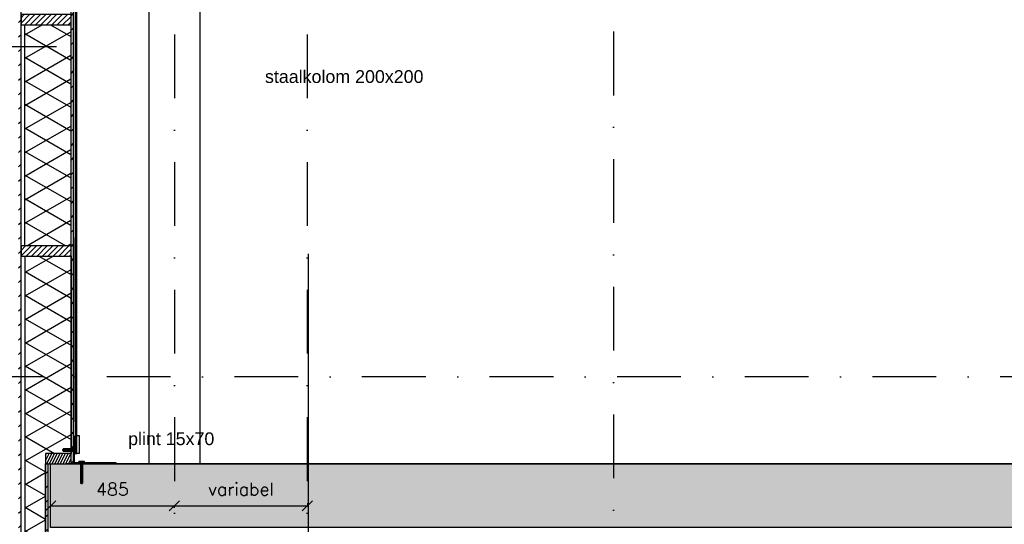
# Model space of a CAD drawing. Extents: x 0 to 317513, y 0 to 193913.
# Tile 12 of 69: x 157962 to 161821, y 102518 to 104496. Entities that reach past the tile are written whole.
import ezdxf
from ezdxf.enums import TextEntityAlignment as Align

# ---------------------------------------------------------------- set-up
doc = ezdxf.new("R2010")
doc.units = 0
doc.header["$LTSCALE"] = 20
doc.header["$MEASUREMENT"] = 0
doc.header["$PDSIZE"] = -1
doc.linetypes.add('DASHDOT', pattern=[25, 12.5, -6.25, 0, -6.25])
doc.linetypes.add('DD1', pattern=[2.66667, 1.66667, -0.5, 0, -0.5])
doc.layers.get('0').update_dxf_attribs({"linetype": 'CONTINUOUS'})
doc.layers.get('DEFPOINTS').update_dxf_attribs({"linetype": 'CONTINUOUS'})
for name, color, linetype in [('A--A21--_F-23-', 9, 'CONTINUOUS'), ('A--A23--_F--3-', 9, 'CONTINUOUS'), ('A--A25--_F--3-', 9, 'CONTINUOUS'), ('A--A42--_F--3-', 9, 'CONTINUOUS'), ('A--A42--_F-23-', 9, 'CONTINUOUS'), ('A--L13D3_VLOEREN', 3, 'CONTINUOUS'), ('A--L21--', 3, 'CONTINUOUS'), ('A--L21--_F-23-', 4, 'CONTINUOUS'), ('A--L23--', 7, 'CONTINUOUS'), ('A--L23--_F--3-', 7, 'CONTINUOUS'), ('A--L25--', 7, 'CONTINUOUS'), ('A--L25--_F-23-', 7, 'CONTINUOUS'), ('A--L28D1_KONSTRUKTIES', 1, 'CONTINUOUS'), ('A--L31D1_BUITENKOZIJN', 1, 'CONTINUOUS'), ('A--L35--', 7, 'CONTINUOUS'), ('A--L35--_F-23-', 7, 'CONTINUOUS'), ('A--L351-_F-23-', 7, 'CONTINUOUS'), ('A--L42--', 7, 'CONTINUOUS'), ('A--L42--_F--3-', 7, 'CONTINUOUS'), ('A--L42--_F-23-', 7, 'CONTINUOUS'), ('A--M$1A-_F123-', 1, 'CONTINUOUS'), ('A--T$1A-_F123_20', 1, 'CONTINUOUS'), ('A--T01A-25_TEKST', 2, 'CONTINUOUS'), ('STRAMIEN', 8, 'DD1'), ('X--LR---_CP', 7, 'CONTINUOUS')]:
    doc.layers.add(name, color=color, linetype=linetype)
doc.styles.add('ALFA-0_25', font='ROMANS')
doc.styles.add('EB2', font='ARIAL.TTF')
doc.dimstyles.new('STANDARD$0', dxfattribs={"dimscale": 50, "dimtxt": 2.5, "dimasz": 2, "dimexe": 2, "dimexo": 0, "dimgap": 2, "dimtad": 1, "dimdec": 0, "dimzin": 0, "dimdsep": 46, "dimtxsty": 'ALFA-0_25', "dimblk1": 'OBLIQUE', "dimblk2": 'OBLIQUE', "dimsah": 1, "dimcen": -3, "dimdle": 2, "dimclrd": 1, "dimclre": 1, "dimclrt": 2, "dimadec": 0, "dimazin": 0, "dimtfac": 0.666667, "dimtofl": 0, "dimtmove": 2, "dimatfit": 3, "dimldrblk": 'OBLIQUE', "dimfxl": 0, "dimtvp": 0.833333, "dimtolj": 1, "dimtzin": 0, "dimarcsym": 0})

# ---------------------------------------------------------------- blocks, each defined once
blk = doc.blocks.new('*U632')
at = {"layer": 'A--A42--_F-23-', "linetype": 'Continuous'}
h = blk.add_hatch(dxfattribs=at)
h.set_pattern_fill('ALFALINE', color=256, scale=40, style=0)
h.set_pattern_definition([(45, (-157962.265, -101917.898), (-28.284271, 28.284271), [])])
h.paths.add_polyline_path([(0, 0), (-5, 0), (-5, 5194), (0, 5194), (5, 5194), (5, 0)])
at = {"layer": 'A--L42--_F-23-', "color": 2, "linetype": 'Continuous'}
blk.add_lwpolyline([(0, 0), (5, 0), (5, 5194), (0, 5194)], dxfattribs=at)
blk = doc.blocks.new('*U625')
at = {"layer": 'A--L23--_F--3-', "color": 2, "linetype": 'Continuous'}
blk.add_lwpolyline([(0, 0), (0, -20), (-21777.7, -20), (-21777.7, 0)], dxfattribs=at)
blk = doc.blocks.new('Q031612A')
at = {"layer": 'A--L35--_F-23-', "color": 1, "linetype": 'Continuous'}
for points in [[(0, 0), (0, 11), (-4.5, 11), (-5, 10.5), (-5, -10.5), (-4.5, -11), (0, -11), (0, -4.7), (-4.5, -4.7), (0, -4.7), (0, -11), (-4.5, -11), (-5, -10.5), (-5, -4.2), (-4.5, -4.7), (-5, -5.2)], [(-5, 4.4), (-4.5, 4.9), (-5, 5.4)], [(-4.5, 4.9), (0, 4.9), (0, -4.7)], [(1.7, 4.5), (0.6, -4.4)], [(0.6, 4.5), (0.6, -4.4)], [(3.2, 4.5), (2.1, -4.4)], [(4.7, 4.5), (3.6, -4.4)], [(6.2, 4.5), (5.1, -4.4)], [(7.7, 4.5), (6.6, -4.4)], [(9.2, 4.5), (8.1, -4.4)], [(10.7, 4.5), (9.6, -4.4)], [(12.3, 4.5), (11.2, -4.4)], [(13.8, 4.5), (12.7, -4.4)], [(15.3, 4.5), (14.2, -4.4)], [(16.8, 4.5), (15.7, -4.4)], [(18.3, 4.5), (17.2, -4.4)], [(19.8, 4.5), (18.7, -4.4)], [(21.3, 4.5), (20.2, -4.4)], [(22.8, 4.5), (21.7, -4.4)], [(24.3, 4.5), (23.2, -4.4)], [(25.9, 4.5), (24.8, -4.4)], [(27.4, 4.5), (26.3, -4.4)], [(28.9, 4.5), (27.8, -4.4)], [(30.4, 4.5), (29.3, -4.4)], [(31.9, 4.5), (30.8, -4.4)], [(33.4, 4.5), (32.3, -4.4)], [(34.9, 4.5), (33.8, -4.4)], [(36.4, 4.5), (35.3, -4.4)], [(37.9, 4.5), (36.8, -4.4)], [(39.5, 4.5), (38.4, -4.4)], [(41, 4.5), (39.9, -4.4)], [(42.5, 4.5), (41.4, -4.4)], [(44, 4.5), (42.9, -4.4)], [(45.5, 4.5), (44.4, -4.4)], [(47, 4.5), (45.9, -4.4)], [(47.6, -2.8), (47.5, -4.1)]]:
    blk.add_lwpolyline(points, dxfattribs=at)
blk.add_lwpolyline([(47.6, 4), (47.1, 4.5), (0, 4.5), (0, -4.4), (47.1, -4.4), (47.6, -3.9)], close=True, dxfattribs=at)
at = {"layer": 'A--L351-_F-23-', "color": 1, "linetype": 'DASHDOT'}
blk.add_lwpolyline([(-7.9, 0), (51.6, 0)], dxfattribs=at)
at = {"layer": 'X--LR---_CP', "color": 1, "linetype": 'DASHDOT'}
blk.add_point((0, 0), dxfattribs=at)
blk.add_point((0, 0), dxfattribs=at)
blk.add_point((0, 0), dxfattribs=at)
blk = doc.blocks.new('Q031612-')
at = {"layer": 'A--L35--_F-23-', "color": 1, "linetype": 'Continuous'}
for points in [[(0, 0), (0, 11), (-4.5, 11), (-5, 10.5), (-5, -10.5), (-4.5, -11), (0, -11), (0, -4.7), (-4.5, -4.7), (0, -4.7), (0, -11), (-4.5, -11), (-5, -10.5), (-5, -4.2), (-4.5, -4.7), (-5, -5.2)], [(-5, 4.4), (-4.5, 4.9), (-5, 5.4)], [(-4.5, 4.9), (0, 4.9), (0, -4.7)], [(34, 4.5), (32.9, -4.4)], [(33, 4.5), (33, -4.4)], [(35.6, 4.5), (34.5, -4.4)], [(37.1, 4.5), (36, -4.4)], [(38.6, 4.5), (37.5, -4.4)], [(40.1, 4.5), (39, -4.4)], [(41.6, 4.5), (40.5, -4.4)], [(43.1, 4.5), (42, -4.4)], [(44.6, 4.5), (43.5, -4.4)], [(46.1, 4.5), (45, -4.4)], [(47.6, 4.5), (46.5, -4.4)], [(49.2, 4.5), (48.1, -4.4)], [(50.7, 4.5), (49.6, -4.4)], [(52.2, 4.5), (51.1, -4.4)], [(53.7, 4.5), (52.6, -4.4)], [(55.2, 4.5), (54.1, -4.4)], [(56.7, 4.5), (55.6, -4.4)], [(58.2, 4.5), (57.1, -4.4)], [(59.7, 4.5), (58.6, -4.4)], [(61.3, 4.5), (60.2, -4.4)], [(62.8, 4.5), (61.7, -4.4)], [(64.3, 4.5), (63.2, -4.4)], [(65.8, 4.5), (64.7, -4.4)], [(67.3, 4.5), (66.2, -4.4)], [(68.8, 4.5), (67.7, -4.4)], [(70.3, 4.5), (69.2, -4.4)], [(71.8, 4.5), (70.7, -4.4)], [(73.3, 4.5), (72.2, -4.4)], [(74.9, 4.5), (73.8, -4.4)], [(76.4, 4.5), (75.3, -4.4)], [(77.9, 4.5), (76.8, -4.4)], [(79.4, 4.5), (78.3, -4.4)], [(80, -2.8), (79.8, -4.1)]]:
    blk.add_lwpolyline(points, dxfattribs=at)
blk.add_lwpolyline([(80, 4), (79.5, 4.5), (0, 4.5), (0, -4.4), (79.5, -4.4), (80, -3.9)], close=True, dxfattribs=at)
at = {"layer": 'A--L351-_F-23-', "color": 1, "linetype": 'DASHDOT'}
blk.add_lwpolyline([(-7.9, 0), (84, 0)], dxfattribs=at)
at = {"layer": 'X--LR---_CP', "color": 1, "linetype": 'DASHDOT'}
blk.add_point((0, 0), dxfattribs=at)
blk.add_point((0, 0), dxfattribs=at)
blk.add_point((0, 0), dxfattribs=at)
blk = doc.blocks.new('*U616')
at = {"layer": 'A--A42--_F-23-', "linetype": 'Continuous'}
h = blk.add_hatch(dxfattribs=at)
h.set_pattern_fill('ALFALINE', color=256, scale=40, style=0)
h.set_pattern_definition([(45, (-158068.22, -101917.898), (-28.284271, 28.284271), [])])
h.paths.add_polyline_path([(0, 0), (-5, 0), (-5, 837), (0, 837), (5, 837), (5, 0)])
at = {"layer": 'A--L42--_F-23-', "color": 2, "linetype": 'Continuous'}
for points in [[(0, 0), (-5, 0), (-5, 837), (0, 837)], [(0, 0), (5, 0), (5, 837), (0, 837)]]:
    blk.add_lwpolyline(points, dxfattribs=at)
blk = doc.blocks.new('*U615')
at = {"layer": 'A--A42--_F-23-', "linetype": 'Continuous'}
h = blk.add_hatch(dxfattribs=at)
h.set_pattern_fill('ALFALINE', color=256, scale=40, style=0)
h.set_pattern_definition([(45, (-158168.22, -102755.898), (-28.284271, 28.284271), [])])
h.paths.add_polyline_path([(0, 0), (-5, 0), (-5, 4358), (0, 4358), (5, 4358), (5, 0)])
at = {"layer": 'A--L42--_F-23-', "color": 2, "linetype": 'Continuous'}
for points in [[(0, 0), (-5, 0), (-5, 4358), (0, 4358)], [(0, 0), (5, 0), (5, 4358), (0, 4358)]]:
    blk.add_lwpolyline(points, dxfattribs=at)
blk = doc.blocks.new('NH40_196')
at = {"layer": 'A--A25--_F--3-'}
h = blk.add_hatch(dxfattribs=at)
h.set_pattern_fill('ALFALINE', color=256, scale=15, style=0, pattern_type=2)
h.set_pattern_definition([(45, (-6, 0), (-10.6066, 10.6066), [])])
h.paths.add_polyline_path([(0, 0), (0, 196), (40, 196), (40, 0)])
at = {"layer": 'A--L25--_F-23-', "color": 2, "linetype": 'Continuous'}
blk.add_lwpolyline([(0, 0), (0, 196), (40, 196), (40, 0)], close=True, dxfattribs=at)
at = {"layer": 'X--LR---_CP'}
for p in [(0, 0), (0, 0), (40, 0)]:
    blk.add_point(p, dxfattribs=at)
blk = doc.blocks.new('*U610')
at = {"layer": 'A--A42--_F--3-', "linetype": 'Continuous'}
h = blk.add_hatch(dxfattribs=at)
h.set_pattern_fill('ALFALINE', color=256, scale=40, angle=45, style=0)
h.set_pattern_definition([(90, (-158179.47, -102795.898), (-40, 7e-15), [])])
h.paths.add_polyline_path([(0, 0), (6.2, 0), (6.2, 2716), (0, 2716), (-6.3, 2716), (-6.3, 0)])
at = {"layer": 'A--L42--_F--3-', "color": 3, "linetype": 'Continuous'}
for points in [[(0, 0), (-6.3, 0), (-6.3, 2716), (0, 2716)], [(0, 0), (6.2, 0), (6.2, 2716), (0, 2716)], [(0, 0), (6.2, 0), (6.2, 2716), (0, 2716)], [(0, 0), (6.2, 0), (6.2, 2716), (0, 2716)]]:
    blk.add_lwpolyline(points, dxfattribs=at)
blk = doc.blocks.new('_OBLIQUE')
at = {"color": 0, "linetype": 'ByBlock'}
blk.add_line((-0.5, -0.5), (0.5, 0.5), dxfattribs=at)
blk = doc.blocks.new('*D322')
at = {"color": 1, "linetype": 'ByBlock'}
for p, q in [((158083.2, 102582.9), (158083.2, 102590.9)), ((158083.2, 102590.9), (158568.2, 102590.9)), ((158568.2, 102582.9), (158568.2, 102590.9))]:
    blk.add_line(p, q, dxfattribs=at)
at = {"layer": 'DEFPOINTS', "color": 0, "linetype": 'ByBlock'}
for p in [(158083.2, 102582.9), (158568.2, 102590.9), (158568.2, 102582.9)]:
    blk.add_point(p, dxfattribs=at)
at = {"color": 1, "linetype": 'ByBlock', "xscale": 40, "yscale": 40, "zscale": 40, "rotation": 180}
blk.add_blockref('_OBLIQUE', (158083.2, 102590.9), dxfattribs=at)
at = {"color": 1, "linetype": 'ByBlock', "xscale": 40, "yscale": 40, "zscale": 40}
blk.add_blockref('_OBLIQUE', (158568.2, 102590.9), dxfattribs=at)
at = {"color": 2, "linetype": 'ByBlock', "insert": (158325.7, 102655.9), "char_height": 50, "attachment_point": 5, "style": 'ALFA-0_25'}
blk.add_mtext('\\A1;485', dxfattribs=at)
blk = doc.blocks.new('*D413')
at = {"layer": 'A--M$1A-_F123-', "color": 1, "lineweight": -2}
for p, q in [((158568.2, 102582.9), (158568.2, 102590.9)), ((158568.2, 102590.9), (159089.7, 102590.9)), ((159089.7, 102601.7), (159089.7, 102590.9))]:
    blk.add_line(p, q, dxfattribs=at)
at = {"layer": 'DEFPOINTS', "color": 0}
for p in [(158568.2, 102582.9), (159089.7, 102601.7), (159089.7, 102590.9)]:
    blk.add_point(p, dxfattribs=at)
at = {"layer": 'A--M$1A-_F123-', "color": 1, "lineweight": -2, "xscale": 40, "yscale": 40, "zscale": 40, "rotation": 180}
blk.add_blockref('_OBLIQUE', (158568.2, 102590.9), dxfattribs=at)
at = {"layer": 'A--M$1A-_F123-', "color": 1, "lineweight": -2, "xscale": 40, "yscale": 40, "zscale": 40}
blk.add_blockref('_OBLIQUE', (159089.7, 102590.9), dxfattribs=at)
at = {"layer": 'A--M$1A-_F123-', "color": 2, "insert": (158829, 102655.9), "char_height": 50, "attachment_point": 5, "style": 'ALFA-0_25'}
blk.add_mtext('\\A1;variabel', dxfattribs=at)

msp = doc.modelspace()

# ---------------------------------------------------------------- hatches: boundary and pattern name
at = {"layer": 'A--A21--_F-23-'}
h = msp.add_hatch(dxfattribs=at)
h.set_pattern_fill('ALFAISO', color=256, scale=80, angle=270, style=0, pattern_type=2)
h.set_pattern_definition([(30, (45746.35, 208039.17), (40, -69.282032), []), (330, (45746.35, 208039.17), (-40, -69.282032), [])])
h.paths.add_polyline_path([(158162.76, 103609.84), (157982.76, 103609.84), (157982.76, 104476.13), (158162.76, 104476.13)])
h = msp.add_hatch(dxfattribs=at)
h.set_pattern_fill('ALFAISO', color=256, scale=80, angle=270, style=0)
h.set_pattern_definition([(330, (-494.545, 7e-15), (40, 69.282032), []), (30, (-494.545, 7e-15), (-40, 69.282032), [])])
h.paths.add_polyline_path([(158163.22, 103569.84), (157983.22, 103569.84), (157983.22, 101957.9), (158063.22, 101957.9), (158063.22, 102795.9), (158163.22, 102795.9)])
at = {"layer": 'A--A23--_F--3-'}
h = msp.add_hatch(dxfattribs=at)
h.set_pattern_fill('ALFABET', color=256, scale=20, angle=1, style=0, pattern_type=2)
h.set_pattern_definition([(134, (235608.52, 7000), (86.32078, 83.359), []), (129, (235608.52, 7000), (-143.64922, -10.04493), [15, -165]), (184, (235608.52, 7000), (30.37155, 149.9312), [12, -132]), (78.5486, (235596.55, 6999.16), (-113.27778, 139.88618), [12.74804, -140.22842]), (132.8158, (235609.22, 7040), (-213.99344, -29.37358), [22.5, -247.5]), (82.3644, (235591.38, 7037.55), (-183.50393, 198.05632), [19.12206, -210.3426]), (187.8158, (235609.22, 7040), (-183.50378, 198.05647), [18, -198]), (158, (235589.04, 7030.34), (-120.76856, -78.42802), [15, -165]), (213, (235589.04, 7030.34), (-46.12453, 145.8572), [12, -132]), (107.5486, (235578.98, 7023.81), (-166.89315, 67.42906), [12.74804, -140.22842]), (141.5, (235608.517, 7000), (-1.26964, 66.611074), [0, -130.4, 0, -134, 0, -132.5]), (171.5, (235608.52, 7000), (-51.229207, 79.788568), [0, -76.4, 0, -127.4, 0, -50.5]), (211.5, (235653.11, 6999.22), (-106.826954, -2.64699), [0, -50, 0, -156, 0, -207]), (221.5, (235673.11, 6998.87), (-116.270055, 22.05355), [0, -65, 0, -103.6, 0, -147]), (221.5, (235673.11, 6998.87), (-116.270055, 22.05355), [0, -65, 0, -103.6, 0, -147])])
edge = h.paths.add_edge_path()
edge.add_line((179950.96, 102505.9), (158083.22, 102505.9))
edge.add_line((158083.22, 102505.9), (158083.22, 102755.9))
edge.add_line((158083.22, 102755.9), (179950.96, 102755.9))
edge.add_line((179950.96, 102755.9), (179950.96, 102655.97))
at = {"layer": 'A--A25--_F--3-'}
h = msp.add_hatch(dxfattribs=at)
h.set_pattern_fill('ALFALINE', color=256, scale=15, style=0, pattern_type=2)
h.set_pattern_definition([(63.435, (158285.22, 102892.899), (5.3033, -10.6066), [])])
h.paths.add_polyline_path([(158063.22, 102755.9), (158163.22, 102755.9), (158163.22, 102795.9), (158063.22, 102795.9)])

# ---------------------------------------------------------------- linework, layer by layer
for p, q in [((158173.22, 103642.74), (158173.22, 102920.63)), ((158163.22, 102752.74), (158163.22, 102920.63))]:
    msp.add_line(p, q)
at = {"layer": 'A--L13D3_VLOEREN'}
for p, q in [((158172.49, 102863.24), (158172.49, 102755.9)), ((158176.49, 102755.9), (158176.49, 102864.9)), ((158184.49, 102835.9), (158180.49, 102835.9)), ((158339.72, 102759.9), (158176.49, 102759.9)), ((158339.72, 102755.9), (158339.72, 102759.9)), ((158339.72, 102755.9), (158339.72, 102759.9)), ((158349.72, 102755.9), (158142, 102755.9)), ((158172.49, 102755.9), (158176.49, 102755.9))]:
    msp.add_line(p, q, dxfattribs=at)
at = {"layer": 'A--L21--'}
for points in [[(158162.76, 103609.84), (157982.76, 103609.84), (157982.76, 104476.13), (158162.76, 104476.13)], [(158063.22, 101957.9), (157983.22, 101957.9), (157983.22, 103569.84), (158163.22, 103569.84), (158163.22, 102795.9), (158063.22, 102795.9), (158063.22, 102042.39)]]:
    msp.add_lwpolyline(points, close=True, dxfattribs=at)
at = {"layer": 'A--L21--_F-23-', "linetype": 'Continuous'}
msp.add_lwpolyline([(179950.96, 102505.9), (158083.22, 102505.9), (158083.22, 102755.9), (179950.96, 102755.9), (179950.96, 102655.97)], dxfattribs=at)
at = {"layer": 'A--L23--'}
msp.add_lwpolyline([(158195.72, 102795.9), (158185.72, 102795.9), (158185.72, 102865.9), (158195.72, 102865.9)], close=True, dxfattribs=at)
at = {"layer": 'A--L25--_F-23-', "color": 2, "linetype": 'Continuous'}
for p, q in [((158163.22, 102795.9), (158063.22, 102795.9)), ((158163.22, 102755.9), (158163.22, 102795.9)), ((158063.22, 102755.9), (158163.22, 102755.9))]:
    msp.add_line(p, q, dxfattribs=at)
at = {"layer": 'A--L28D1_KONSTRUKTIES'}
for p, q in [((158468.22, 105865.9), (158468.22, 102755.9)), ((158668.22, 105865.9), (158668.22, 102755.9))]:
    msp.add_line(p, q, dxfattribs=at)
msp.add_lwpolyline([(158669.26, 101836.89), (159094.26, 101836.89), (159094.26, 103578.98)], dxfattribs=at)
at = {"layer": 'A--L31D1_BUITENKOZIJN'}
msp.add_line((158173.22, 102841.9), (158173.22, 103645.9), dxfattribs=at)
at = {"layer": 'A--T01A-25_TEKST'}
msp.add_line((156412.1, 104390.55), (158105.69, 104390.55), dxfattribs=at)
at = {"layer": 'STRAMIEN', "linetype": 'DASHDOT'}
for p, q in [((158568.22, 109939.11), (158568.22, 90566.61)), ((159089.26, 109939.11), (159089.26, 90566.61)), ((160289.26, 109950.72), (160289.26, 90540)), ((224566.51, 103095.9), (154278.59, 103095.9))]:
    msp.add_line(p, q, dxfattribs=at)

# ---------------------------------------------------------------- block references
at = {"layer": 'A--L23--'}
msp.add_blockref('*U625', (179950.96, 102775.9), dxfattribs=at)
at = {"layer": 'A--L25--', "xscale": -1, "rotation": 270}
for p in [(157967.26, 104476.13), (157967.22, 103569.84)]:
    msp.add_blockref('NH40_196', p, dxfattribs=at)
at = {"layer": 'A--L35--'}
for name, p, rotation in [('Q031612A', (158179.47, 102809.4), 180), ('Q031612-', (158204.49, 102759.9), 270)]:
    msp.add_blockref(name, p, dxfattribs=dict(at, rotation=rotation))
at = {"layer": 'A--L42--'}
for name, p in [('*U632', (157962.26, 101917.9)), ('*U615', (158168.22, 102755.9)), ('*U610', (158179.47, 102795.9)), ('*U616', (158068.22, 101917.9))]:
    msp.add_blockref(name, p, dxfattribs=at)

# ---------------------------------------------------------------- texts
at = {"layer": 'A--T$1A-_F123_20', "style": 'EB2'}
msp.add_text('staalkolom 200x200', height=50, dxfattribs=at).set_placement((159544.49, 104248.22), align=Align.RIGHT)
msp.add_text('plint 15x70', height=50, dxfattribs=at).set_placement((158387, 102828.67))

# ---------------------------------------------------------------- dimensions: what is measured, and where the dimension line sits
at = {"layer": 'A--M$1A-_F123-'}
dim = msp.add_linear_dim(base=(158568.22, 102590.87), p1=(158083.22, 102582.89), p2=(158568.22, 102582.89), dimstyle='STANDARD$0', override={"dimscale": 20, "dimexe": 0, "dimexo": 0, "dimcen": 0, "dimdle": 0, "dimclrt": 2, "dimtfac": 0.75, "dimtvp": 1.5}, dxfattribs=at)
dim.commit()
dim.dimension.update_dxf_attribs({"geometry": '*D322', "text_midpoint": (158325.72, 102655.87)})
dim = msp.add_linear_dim(base=(159089.72, 102590.87), p1=(158568.22, 102582.89), p2=(159089.72, 102601.7), text='variabel', dimstyle='STANDARD$0', override={"dimscale": 20, "dimexe": 0, "dimexo": 0, "dimcen": 0, "dimdle": 0, "dimclrt": 2, "dimtfac": 0.75, "dimtvp": 1.5}, dxfattribs=at)
dim.commit()
dim.dimension.update_dxf_attribs({"geometry": '*D413', "text_midpoint": (158828.97, 102655.87)})

doc.saveas('drawing.dxf')
